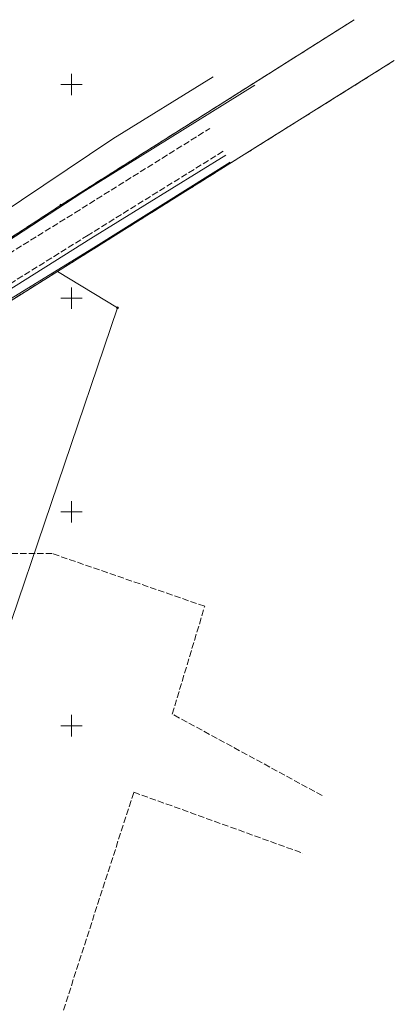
# Model space of a CAD drawing. Header units: metres. Extents: x 6578771 to 6579176, y 5823446 to 5823990.
# Tile 12 of 13: x 6579088 to 6579176, y 5823635 to 5823865. Entities that reach past the tile are written whole.
import ezdxf

# ---------------------------------------------------------------- set-up
doc = ezdxf.new("R2010")
doc.units = ezdxf.units.M
doc.header["$MEASUREMENT"] = 0
for name, pattern in [('1', [0]), ('1_OTKJ', [2, 1.5, -0.5]), ('1_OTKR', [0]), ('3_SUTP_A', [0]), ('GDE', [0]), ('GUK', [2, 1.5, -0.5])]:
    doc.linetypes.add(name, pattern=pattern)
doc.layers.get('0').update_dxf_attribs({"color": 250, "linetype": 'CONTINUOUS', "lineweight": 100})
for name, color, linetype, lineweight in [('Dzialki', 7, 'GDE', 18), ('EBTPO_L_0_a', 7, '1', 0), ('Kontury', 3, 'GUK', 18), ('OTK_L_0', 7, '1_OTKJ', 18), ('OTK_L_5', 7, 'CONTINUOUS', 18), ('Punkty', 7, 'CONTINUOUS', 18), ('SUTP_L_0', 30, '3_SUTP_A', 18)]:
    doc.layers.add(name, color=color, linetype=linetype, lineweight=lineweight)

# ---------------------------------------------------------------- blocks, each defined once
blk = doc.blocks.new('GRT')
at = {"linetype": 'Continuous'}
blk.add_circle((0, 0), 0.25, dxfattribs=at)
blk = doc.blocks.new('GRO')
at = {"linetype": 'Continuous'}
blk.add_circle((0, 0), 0.045, dxfattribs=at)

msp = doc.modelspace()

# ---------------------------------------------------------------- linework, layer by layer
at = {"layer": 'Dzialki'}
for p, q in [((6579166.14, 5823865.14), (6579097.52, 5823821.77)), ((6579096.74, 5823806.25), (6579175.5, 5823855.59)), ((6579097.52, 5823821.77), (6579080.2, 5823810.46)), ((6579096.74, 5823806.25), (6579073.4, 5823791.63)), ((6579110.76, 5823797.73), (6579096.74, 5823806.25)), ((6579048.31, 5823613.69), (6579110.76, 5823797.73))]:
    msp.add_line(p, q, dxfattribs=at)
at = {"layer": 'EBTPO_L_0_a', "linetype": '1'}
for p, q in [((6579100, 5823847.5), (6579100, 5823852.5)), ((6579097.5, 5823850), (6579102.5, 5823850)), ((6579100, 5823797.5), (6579100, 5823802.5)), ((6579097.5, 5823800), (6579102.5, 5823800)), ((6579100, 5823747.5), (6579100, 5823752.5)), ((6579097.5, 5823750), (6579102.5, 5823750)), ((6579100, 5823697.5), (6579100, 5823702.5)), ((6579097.5, 5823700), (6579102.5, 5823700))]:
    msp.add_line(p, q, dxfattribs=at)
at = {"layer": 'Kontury'}
for p, q in [((6579166.14, 5823865.14), (6579097.52, 5823821.77)), ((6579096.74, 5823806.25), (6579175.5, 5823855.59)), ((6579097.52, 5823821.77), (6579080.2, 5823810.46)), ((6579073.4, 5823791.63), (6579096.74, 5823806.25)), ((6579095.49, 5823740.26), (6579012.23, 5823740.45)), ((6579131.15, 5823727.93), (6579095.49, 5823740.26)), ((6579123.57, 5823702.71), (6579131.15, 5823727.93)), ((6579158.65, 5823683.63), (6579123.57, 5823702.71)), ((6579093.82, 5823620.14), (6579114.58, 5823684.44)), ((6579114.58, 5823684.44), (6579154.11, 5823670.16))]:
    msp.add_line(p, q, dxfattribs=at)
at = {"layer": 'OTK_L_0', "linetype": '1_OTKJ'}
for p, q in [((6579100.8, 5823819.98), (6579132.33, 5823839.69)), ((6579135.46, 5823834.35), (6579103.87, 5823814.73)), ((6579071.75, 5823801.92), (6579100.8, 5823819.98)), ((6579103.87, 5823814.73), (6579067.42, 5823792))]:
    msp.add_line(p, q, dxfattribs=at)
at = {"layer": 'OTK_L_5', "linetype": '1_OTKR'}
for p, q in [((6579136.12, 5823833.47), (6579104.55, 5823813.95)), ((6579105.79, 5823812.15), (6579137.12, 5823831.83)), ((6579104.55, 5823813.95), (6579068.04, 5823791)), ((6579068.86, 5823789.46), (6579105.79, 5823812.15))]:
    msp.add_line(p, q, dxfattribs=at)
at = {"layer": 'SUTP_L_0', "linetype": '3_SUTP_A'}
for p, q in [((6579133.1, 5823851.76), (6579109.66, 5823837.28)), ((6579142.9, 5823849.84), (6579102.68, 5823824.76)), ((6579109.66, 5823837.28), (6579079.32, 5823816.9)), ((6579102.68, 5823824.76), (6579068.35, 5823802.5))]:
    msp.add_line(p, q, dxfattribs=at)

# ---------------------------------------------------------------- block references
at = {"layer": 'Punkty'}
for name, p in [('GRT', (6579097.52, 5823821.77)), ('GRO', (6579096.74, 5823806.25)), ('GRT', (6579110.76, 5823797.73))]:
    msp.add_blockref(name, p, dxfattribs=at)

doc.saveas('drawing.dxf')
